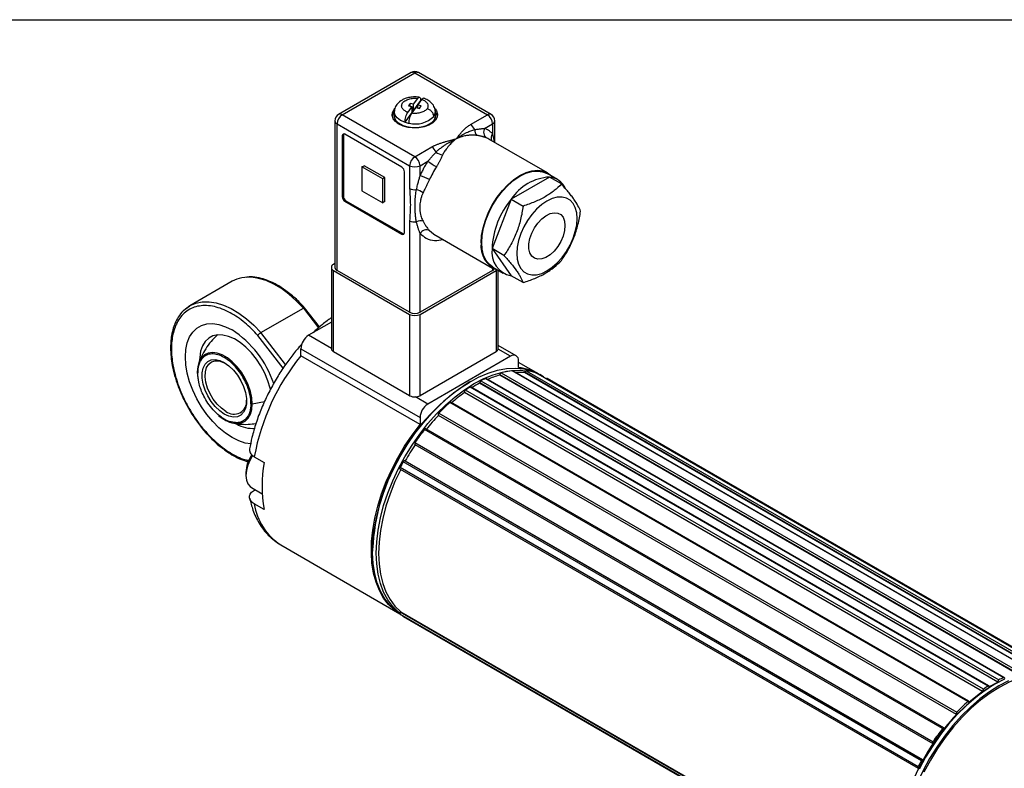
# Model space of a CAD drawing. Header units: millimetres. Extents: x 13 to 546, y 13 to 419.
# Tile 6 of 7: x 337 to 472, y 317 to 419. Entities that reach past the tile are written whole.
import ezdxf

# ---------------------------------------------------------------- set-up
doc = ezdxf.new("R2010")
doc.units = ezdxf.units.MM
doc.header["$LTSCALE"] = 2
doc.layers.add('TEXT', color=140, linetype='Continuous', lineweight=25)

msp = doc.modelspace()

# ---------------------------------------------------------------- linework, layer by layer
for p, q in [((390.816, 411.876), (380.916, 406.161)), ((381.416, 406.112), (391.316, 411.827)), ((391.316, 411.827), (401.215, 406.112)), ((401.715, 406.161), (391.815, 411.876)), ((390.924, 407.243), (390.36, 406.456)), ((390.691, 407.673), (390.462, 407.353)), ((390.462, 407.353), (390.924, 407.243)), ((391.153, 407.563), (390.691, 407.673)), ((390.691, 407.298), (390.691, 407.673)), ((390.924, 407.243), (390.924, 406.426)), ((391.153, 407.563), (391.717, 408.349)), ((392.103, 408.071), (391.153, 406.746)), ((391.153, 406.746), (391.153, 407.563)), ((391.707, 407.43), (392.271, 408.217)), ((392.169, 407.32), (391.707, 407.43)), ((391.707, 407.055), (391.707, 407.43)), ((391.94, 407), (392.169, 407.32)), ((392.16, 408.061), (392.103, 408.071)), ((391.316, 400.397), (381.416, 406.112)), ((388.516, 406.52), (388.516, 406.554)), ((388.516, 406.52), (388.516, 405.948)), ((390.924, 406.426), (389.974, 405.101)), ((390.914, 406.324), (391.478, 407.11)), ((391.153, 406.746), (390.924, 406.801)), ((391.478, 407.11), (391.94, 407)), ((394.116, 405.948), (394.116, 406.52)), ((398.911, 404.782), (401.215, 406.112)), ((380.416, 405.295), (380.416, 385.29)), ((380.709, 404.887), (390.608, 399.172)), ((380.709, 384.882), (380.709, 404.887)), ((393.637, 404.969), (393.851, 405.2)), ((400.845, 404.265), (401.922, 404.887)), ((401.922, 404.887), (401.922, 403.517)), ((402.215, 402.355), (402.215, 405.295)), ((381.416, 403.254), (381.557, 403.336)), ((381.416, 403.254), (381.416, 394.925)), ((381.557, 403.336), (381.557, 395.007)), ((389.548, 398.968), (381.77, 403.458)), ((401.922, 403.517), (402.126, 402.407)), ((409.419, 398.196), (401.429, 402.809)), ((391.316, 400.397), (393.62, 401.727)), ((384.103, 399.008), (384.386, 399.171)), ((387.214, 397.539), (384.386, 399.171)), ((390.608, 399.172), (390.608, 396.063)), ((392.023, 399.172), (393.099, 399.794)), ((392.023, 397.802), (392.023, 399.172)), ((386.931, 397.375), (384.103, 399.008)), ((384.103, 399.008), (384.103, 395.742)), ((389.901, 390.027), (389.901, 398.355)), ((410.779, 397.285), (409.365, 398.101)), ((387.214, 397.539), (386.931, 397.375)), ((386.931, 394.109), (386.931, 397.375)), ((387.214, 394.272), (387.214, 397.539)), ((409.697, 397.619), (404.471, 394.602)), ((411.324, 396.68), (409.697, 397.619)), ((384.103, 395.742), (386.931, 394.109)), ((381.416, 394.925), (381.557, 395.007)), ((381.77, 394.313), (381.911, 394.394)), ((381.77, 394.313), (389.548, 389.823)), ((381.911, 394.394), (389.689, 389.904)), ((387.214, 394.272), (386.931, 394.109)), ((404.471, 394.602), (401.858, 387.868)), ((404.471, 394.602), (406.098, 393.663)), ((390.608, 391.666), (390.608, 379.167)), ((389.548, 389.823), (389.689, 389.904)), ((392.023, 379.167), (392.023, 389.927)), ((393.93, 389.818), (401.92, 385.206)), ((403.485, 386.929), (401.858, 387.868)), ((401.858, 387.868), (404.471, 384.15)), ((380.416, 385.815), (380.214, 385.698)), ((379.921, 385.29), (379.921, 374.185)), ((380.214, 384.882), (390.608, 378.881)), ((380.214, 373.777), (380.214, 384.882)), ((390.608, 379.167), (380.709, 384.882)), ((401.922, 384.882), (392.023, 379.167)), ((392.023, 378.881), (402.417, 384.882)), ((401.922, 385.205), (401.922, 384.882)), ((401.975, 385.301), (403.389, 384.484)), ((402.417, 384.882), (402.524, 384.955)), ((402.417, 384.882), (402.417, 373.777)), ((402.71, 374.185), (402.71, 384.877)), ((366.4, 383.389), (360.602, 380.042)), ((406.098, 383.211), (404.471, 384.15)), ((360.603, 380.043), (359.789, 379.417)), ((370.305, 376.388), (376.103, 379.735)), ((376.103, 379.735), (378.179, 377.056)), ((378.305, 377.163), (376.276, 379.781)), ((379.921, 377.812), (376.82, 376.022)), ((390.608, 378.881), (390.608, 367.776)), ((392.023, 367.776), (392.023, 378.881)), ((373.683, 372.029), (370.305, 376.388)), ((373.344, 371.555), (369.887, 376.015)), ((379.921, 374.232), (376.82, 376.022)), ((375.759, 374.185), (392.023, 364.796)), ((375.759, 373.237), (375.759, 374.185)), ((390.608, 367.776), (380.214, 373.777)), ((402.417, 373.777), (392.023, 367.776)), ((402.71, 374.185), (402.707, 374.14)), ((404.397, 373.164), (402.707, 374.14)), ((405.147, 373.239), (402.71, 374.645)), ((392.023, 363.848), (375.759, 373.237)), ((404.397, 373.164), (393.083, 366.633)), ((405.458, 371.604), (405.458, 372.552)), ((408.189, 370.753), (405.458, 372.33)), ((475.308, 330.362), (404.598, 371.182)), ((475.356, 330.353), (404.645, 371.173)), ((406.3, 370.925), (406.335, 371.015)), ((406.335, 371.015), (477.031, 330.204)), ((406.53, 371.185), (477.241, 330.365)), ((398.918, 369.712), (398.738, 369.608)), ((400.317, 369.807), (471.028, 328.986)), ((400.967, 370.123), (471.678, 329.303)), ((471.764, 329.305), (401.053, 370.125)), ((402.899, 370.589), (402.917, 370.677)), ((473.596, 329.777), (402.899, 370.589)), ((402.917, 370.677), (473.628, 329.857)), ((403.091, 370.894), (473.801, 330.074)), ((476.818, 330.216), (406.3, 370.925)), ((478.551, 330.081), (407.84, 370.902)), ((407.853, 370.896), (407.84, 370.902)), ((478.564, 330.075), (407.853, 370.896)), ((408.858, 370.367), (408.369, 370.649)), ((480.139, 329.318), (409.428, 370.138)), ((398.084, 368.277), (468.795, 327.457)), ((398.092, 368.202), (398.084, 368.277)), ((468.921, 327.711), (398.21, 368.531)), ((469.571, 328.145), (398.86, 368.965)), ((469.678, 328.16), (398.968, 368.98)), ((400.165, 369.482), (400.168, 369.565)), ((470.876, 328.662), (400.165, 369.482)), ((400.168, 369.565), (470.879, 328.744)), ((369.132, 366.655), (370.812, 366.987)), ((393.083, 366.633), (391.393, 367.609)), ((468.802, 327.381), (398.092, 368.202)), ((466.797, 326.03), (396.087, 366.851)), ((466.934, 326.067), (396.223, 366.888)), ((392.023, 364.796), (392.023, 363.848)), ((394.502, 365.14), (465.212, 324.319)), ((394.528, 365.08), (394.502, 365.14)), ((465.239, 324.26), (394.528, 365.08)), ((394.58, 365.399), (465.29, 324.578)), ((463.358, 322.35), (392.647, 363.17)), ((463.531, 322.426), (392.82, 363.246)), ((391.314, 361.131), (462.024, 320.31)), ((391.357, 361.093), (391.314, 361.131)), ((391.337, 361.375), (462.048, 320.555)), ((462.068, 320.272), (391.357, 361.093)), ((369.407, 359.454), (370.751, 358.678)), ((460.657, 318.074), (389.946, 358.895)), ((389.946, 358.895), (389.997, 358.868)), ((389.997, 358.868), (460.708, 318.048)), ((460.024, 317.138), (389.313, 357.958)), ((389.322, 357.742), (460.032, 316.922)), ((460.456, 317.951), (389.745, 358.771)), ((368.264, 357.283), (368.264, 356.875)), ((369.01, 355.226), (370.48, 354.378)), ((369.45, 354.905), (369.508, 354.939)), ((370.751, 352.228), (369.407, 353.003)), ((373.027, 347.405), (389.283, 338.02)), ((385.555, 346.773), (385.555, 346.566)), ((389.313, 337.968), (460.024, 297.147)), ((389.332, 338.209), (389.386, 338.292)), ((459.795, 297.532), (389.332, 338.209)), ((389.386, 338.292), (459.534, 297.796)), ((389.745, 337.653), (460.456, 296.833)), ((389.745, 337.653), (389.749, 337.651)), ((389.749, 337.651), (460.46, 296.831)), ((469.723, 327.996), (469.72, 328.075)), ((470.477, 328.402), (470.297, 328.298)), ((470.879, 328.744), (470.876, 328.662)), ((468.795, 327.457), (468.802, 327.381)), ((466.989, 325.946), (466.971, 326.014)), ((465.212, 324.319), (465.239, 324.26)), ((463.588, 322.356), (463.553, 322.406)), ((462.024, 320.31), (462.068, 320.272)), ((460.708, 318.048), (460.657, 318.074))]:
    msp.add_line(p, q)
at = {"flags": 128}
for points in [[(394.074, 406.929), (394.275, 406.644), (394.41, 406.22), (394.365, 405.789), (394.142, 405.377), (393.756, 405.008), (393.227, 404.703), (392.588, 404.48), (391.874, 404.351), (391.128, 404.325), (390.393, 404.403), (389.712, 404.58), (389.123, 404.846), (388.663, 405.186), (388.356, 405.579), (388.221, 406.004), (388.266, 406.434), (388.489, 406.846), (388.596, 406.971)], [(389.974, 405.101), (389.375, 405.355), (388.912, 405.69), (388.619, 406.084), (388.516, 406.509), (388.516, 406.52)], [(393.903, 405.33), (393.538, 404.965), (393.021, 404.666), (392.388, 404.455), (391.682, 404.346), (390.951, 404.346), (390.245, 404.455), (389.612, 404.666), (389.095, 404.964), (388.729, 405.329), (388.54, 405.737), (388.516, 405.948)], [(394.116, 405.948), (394.092, 405.738), (393.903, 405.33)], [(394.395, 405.908), (394.275, 406.236), (394.114, 406.473)], [(400.366, 388.64), (400.432, 389.635), (400.626, 390.682), (400.944, 391.753), (401.379, 392.824), (401.92, 393.867), (402.553, 394.856), (403.262, 395.768), (404.031, 396.579), (404.84, 397.271), (405.67, 397.825), (406.499, 398.229), (407.309, 398.471), (408.077, 398.548), (408.787, 398.455), (409.42, 398.196), (409.96, 397.778), (410.004, 397.732)], [(401.975, 385.301), (401.975, 385.301), (401.442, 385.714), (401.014, 386.274), (400.7, 386.967), (400.509, 387.778), (400.444, 388.684), (400.509, 389.666), (400.7, 390.697), (401.014, 391.753), (401.442, 392.807), (401.975, 393.835), (402.598, 394.81), (403.297, 395.708), (404.055, 396.508), (404.852, 397.189), (405.67, 397.735), (406.487, 398.133), (407.285, 398.372), (408.042, 398.447), (408.741, 398.356), (409.365, 398.101)], [(405.222, 387.197), (405.285, 386.407), (405.471, 385.712), (405.775, 385.135), (406.187, 384.693), (406.696, 384.4), (407.285, 384.263), (407.936, 384.289), (408.631, 384.475), (409.347, 384.816), (410.063, 385.302), (410.757, 385.917), (411.409, 386.644), (411.998, 387.46), (412.506, 388.341), (412.919, 389.259), (413.222, 390.187), (413.408, 391.096), (413.471, 391.959), (413.408, 392.75), (413.222, 393.445), (412.919, 394.022), (412.506, 394.464), (411.998, 394.757), (411.409, 394.893), (410.757, 394.868), (410.063, 394.682), (409.347, 394.341), (408.631, 393.855), (407.936, 393.24), (407.285, 392.513), (406.696, 391.696), (406.187, 390.816), (405.775, 389.898), (405.471, 388.97), (405.285, 388.061), (405.222, 387.197)], [(411.814, 391.003), (411.747, 390.307), (411.551, 389.573), (411.237, 388.838), (410.82, 388.144), (410.324, 387.527), (409.775, 387.02), (409.203, 386.651), (408.639, 386.441), (408.113, 386.399), (407.654, 386.529), (407.285, 386.823), (407.028, 387.266), (406.896, 387.833), (406.896, 388.494), (407.028, 389.214), (407.285, 389.954), (407.654, 390.673), (408.113, 391.334), (408.639, 391.899), (409.203, 392.34), (409.775, 392.631), (410.324, 392.759), (410.82, 392.714), (411.237, 392.501), (411.551, 392.13), (411.747, 391.621), (411.814, 391.003)], [(393.312, 390.318), (393.852, 389.865), (393.93, 389.818)], [(376.103, 379.735), (375.135, 380.741), (374.127, 381.63), (373.094, 382.39), (372.051, 383.01), (371.015, 383.479), (369.999, 383.791), (369.02, 383.942), (368.092, 383.929), (367.693, 383.869)], [(360.602, 380.042), (360.645, 380.067), (361.431, 380.405), (362.294, 380.581), (363.222, 380.594), (364.201, 380.444), (365.216, 380.131), (366.253, 379.662), (367.296, 379.043), (368.329, 378.283), (369.337, 377.394), (370.305, 376.388)], [(359.744, 379.381), (359.948, 379.573), (360.602, 380.042)], [(368.941, 361.193), (368.161, 361.313), (367.274, 361.603), (366.368, 362.051), (365.463, 362.648), (364.575, 363.384), (363.725, 364.241), (362.928, 365.204), (362.201, 366.252), (361.559, 367.364), (361.015, 368.517), (360.58, 369.689), (360.262, 370.854), (360.069, 371.99), (360.004, 373.073), (360.069, 374.082), (360.262, 374.995), (360.58, 375.794), (361.015, 376.463), (361.559, 376.989), (362.201, 377.359), (362.928, 377.568), (363.725, 377.611), (364.575, 377.486), (365.463, 377.197), (366.368, 376.749), (366.368, 376.749)], [(371.622, 368.61), (371.578, 368.796), (371.266, 369.823), (370.84, 370.846), (370.312, 371.84), (369.695, 372.778), (369.005, 373.636), (368.26, 374.392), (367.48, 375.026), (366.684, 375.523), (365.893, 375.869), (365.128, 376.054), (364.408, 376.076), (363.753, 375.931), (363.178, 375.626), (362.7, 375.167), (362.329, 374.566), (362.077, 373.839), (361.949, 373.005), (361.935, 372.68)], [(369.132, 366.655), (369.068, 367.489), (368.878, 368.368), (368.569, 369.262), (368.152, 370.142), (367.64, 370.976), (367.051, 371.738), (366.405, 372.4), (365.724, 372.94), (365.031, 373.34), (364.35, 373.586), (363.704, 373.67), (363.115, 373.589), (362.603, 373.345), (362.185, 372.948), (361.877, 372.41), (361.831, 372.292)], [(361.831, 372.292), (361.687, 371.75), (361.623, 370.99)], [(365.311, 372.295), (365.943, 371.854), (366.548, 371.278), (367.098, 370.593), (367.57, 369.829), (367.944, 369.02), (368.203, 368.2), (368.335, 367.406), (368.335, 366.672), (368.203, 366.03), (367.944, 365.509), (367.57, 365.131), (367.098, 364.912), (366.548, 364.863), (365.943, 364.985), (365.311, 365.273), (364.679, 365.715), (364.074, 366.291), (363.524, 366.976), (363.051, 367.739), (362.678, 368.549), (362.419, 369.369), (362.287, 370.163), (362.287, 370.897), (362.419, 371.539), (362.678, 372.06), (363.051, 372.438), (363.524, 372.657), (364.074, 372.706), (364.679, 372.584), (365.311, 372.295)], [(365.523, 365.641), (364.915, 366.068), (364.335, 366.628), (363.811, 367.295), (363.367, 368.037), (363.024, 368.82), (362.798, 369.606), (362.699, 370.36), (362.732, 371.047), (362.895, 371.633), (363.182, 372.091), (363.578, 372.401), (364.065, 372.547), (364.62, 372.523), (365.217, 372.33), (365.419, 372.231)], [(361.623, 370.99), (361.687, 370.157), (361.774, 369.686)], [(389.282, 338.025), (388.718, 338.422), (387.921, 339.165), (387.23, 340.053), (386.651, 341.078), (386.191, 342.23), (385.853, 343.498), (385.641, 344.87), (385.557, 346.333), (385.601, 347.873), (385.774, 349.474), (386.074, 351.121), (386.497, 352.799), (387.04, 354.491), (387.697, 356.181), (388.462, 357.852), (389.328, 359.49), (390.286, 361.077), (391.328, 362.599), (392.442, 364.04), (393.619, 365.388), (394.847, 366.629), (396.115, 367.75), (397.409, 368.742), (398.718, 369.595), (400.028, 370.3), (401.328, 370.851), (402.605, 371.243), (403.847, 371.471), (405.041, 371.533), (406.176, 371.43), (407.241, 371.161), (408.226, 370.729), (408.369, 370.649)], [(389.282, 338.082), (389.078, 338.244), (388.297, 339.01), (387.623, 339.919), (387.062, 340.965), (386.62, 342.136), (386.302, 343.421), (386.109, 344.808), (386.045, 346.283), (386.109, 347.833), (386.302, 349.442), (386.62, 351.095), (387.062, 352.776), (387.623, 354.469), (388.297, 356.157), (389.078, 357.825), (389.959, 359.455), (390.931, 361.034), (391.984, 362.544), (393.109, 363.972), (394.295, 365.304), (395.53, 366.527), (396.802, 367.629), (398.099, 368.6), (399.409, 369.431), (400.719, 370.113), (402.016, 370.64), (403.289, 371.006), (404.523, 371.209), (405.709, 371.246), (406.477, 371.176)], [(408.189, 370.702), (408.859, 370.366), (409.286, 370.096)], [(409.428, 370.138), (409.411, 370.145), (409.387, 370.148), (409.36, 370.143), (409.333, 370.131), (409.305, 370.113), (409.278, 370.089), (409.269, 370.079)], [(366.609, 364.016), (367.051, 363.976), (367.64, 364.057), (368.152, 364.3), (368.569, 364.698), (368.878, 365.236), (369.068, 365.896), (369.132, 366.655)], [(389.291, 338.016), (388.511, 338.548), (387.727, 339.284), (387.047, 340.162), (386.476, 341.173), (386.02, 342.308), (385.683, 343.556), (385.469, 344.905), (385.379, 346.344), (385.414, 347.858), (385.574, 349.433), (385.858, 351.054), (386.262, 352.707), (386.783, 354.375), (387.416, 356.044), (388.156, 357.697), (388.994, 359.318), (389.924, 360.894), (390.937, 362.409), (392.023, 363.848)], [(392.82, 363.246), (392.805, 363.252), (392.781, 363.255), (392.755, 363.251), (392.727, 363.24), (392.699, 363.222), (392.672, 363.199), (392.647, 363.17)], [(369.162, 359.633), (368.819, 359.028), (368.516, 358.295), (368.328, 357.565), (368.264, 356.875), (368.328, 356.257), (368.516, 355.745), (368.819, 355.362), (369.01, 355.226)], [(389.946, 358.895), (389.924, 358.902), (389.899, 358.902), (389.872, 358.894), (389.845, 358.881), (389.817, 358.86), (389.79, 358.835), (389.766, 358.805), (389.745, 358.771)], [(389.386, 357.717), (388.608, 356.063), (387.937, 354.387), (387.379, 352.707), (386.939, 351.038), (386.621, 349.397), (386.43, 347.8), (386.366, 346.261), (386.43, 344.797), (386.621, 343.421), (386.939, 342.146), (387.379, 340.985), (387.937, 339.949), (388.608, 339.049), (389.386, 338.292)], [(389.322, 357.742), (389.312, 357.749), (389.296, 357.767), (389.286, 357.79), (389.281, 357.819), (389.281, 357.851), (389.287, 357.886), (389.298, 357.922), (389.313, 357.958)], [(480.597, 328.953), (479.626, 329.408), (478.573, 329.702), (477.448, 329.832), (476.262, 329.795), (475.027, 329.592), (473.755, 329.226), (472.458, 328.699), (471.148, 328.017)], [(471.678, 329.303), (471.705, 329.312), (471.731, 329.314), (471.754, 329.309), (471.774, 329.298), (471.789, 329.28), (471.799, 329.256), (471.805, 329.227), (471.804, 329.194)], [(472.356, 328.838), (471.047, 328.166), (469.736, 327.344), (468.438, 326.381), (467.164, 325.286), (465.926, 324.07), (464.737, 322.744), (463.609, 321.321), (462.551, 319.815), (461.574, 318.241), (460.687, 316.613), (459.9, 314.947), (459.219, 313.26), (458.651, 311.567), (458.202, 309.885), (457.876, 308.23), (457.676, 306.617)], [(471.789, 329.085), (470.479, 328.403), (469.169, 327.573), (467.872, 326.602), (466.599, 325.499), (465.365, 324.276), (464.179, 322.944), (463.054, 321.516), (462.001, 320.006), (461.029, 318.428), (460.148, 316.797)], [(471.148, 328.017), (469.838, 327.186), (468.541, 326.215), (467.268, 325.113), (466.034, 323.89), (464.848, 322.558), (463.723, 321.13), (462.67, 319.62), (461.698, 318.042), (460.817, 316.411)], [(469.571, 328.145), (469.598, 328.16), (469.626, 328.168), (469.651, 328.168), (469.673, 328.162), (469.692, 328.149), (469.706, 328.13), (469.716, 328.105), (469.72, 328.075)], [(466.797, 326.03), (466.825, 326.052), (466.853, 326.067), (466.88, 326.075), (466.905, 326.076), (466.928, 326.07), (466.947, 326.058), (466.961, 326.039), (466.971, 326.014)], [(463.358, 322.35), (463.383, 322.378), (463.41, 322.402), (463.438, 322.42), (463.466, 322.431), (463.492, 322.435), (463.516, 322.432), (463.536, 322.422), (463.553, 322.406)], [(460.456, 317.951), (460.477, 317.984), (460.501, 318.014), (460.528, 318.04), (460.555, 318.06), (460.583, 318.074), (460.61, 318.081), (460.635, 318.081), (460.657, 318.074)], [(460.042, 316.917), (460.023, 316.928), (460.007, 316.946), (459.997, 316.97), (459.991, 316.999), (459.992, 317.031), (459.997, 317.066), (460.008, 317.102), (460.024, 317.138)]]:
    msp.add_lwpolyline(points, dxfattribs=at)
for centre, radius, start, end in [((391.316, 411.01), 1, 60.00269, 119.99731), ((391.023, 411.418), 0.503, 54.38242, 114.30712), ((391.608, 411.418), 0.503, 65.69288, 125.61758), ((381.416, 405.295), 1, 119.99731, 180), ((382.244, 404.817), 1.537, 122.60548, 177.39452), ((381.123, 405.703), 0.503, 54.38242, 114.30712), ((389.511, 405.626), 1.306, 139.66672, 167.55845), ((391.374, 408.478), 3.61, 256.45361, 314.46556), ((393.081, 406.531), 1.035, 322.60046, 359.41186), ((401.508, 405.703), 0.503, 65.69288, 125.61758), ((400.387, 404.817), 1.537, 2.60548, 57.39452), ((401.215, 405.295), 1, 360, 60.00269), ((380.916, 405.345), 0.503, 185.6948, 245.62534), ((391.213, 409.062), 4.15, 252.62835, 260.50451), ((398.099, 403.505), 1.513, 22.77942, 57.53541), ((401.715, 405.345), 0.503, 294.37466, 354.3052), ((381.632, 403.289), 0.218, 50.79671, 189.21404), ((381.863, 403.349), 0.306, 149.10044, 182.53414), ((400.485, 403.992), 0.996, 174.32806, 223.75063), ((401.676, 403.754), 0.975, 148.38362, 233.58328), ((402.631, 402.937), 0.915, 140.73062, 201.03721), ((400.172, 400.631), 2.515, 60.01208, 68.42846), ((392.807, 400.45), 1.513, 22.77942, 57.53541), ((395.586, 402.781), 2.227, 231.57619, 257.29235), ((392.144, 399.102), 1.537, 122.60548, 177.39452), ((391.316, 400.537), 1.537, 242.60967, 297.39033), ((390.487, 399.102), 1.537, 2.60548, 57.39452), ((399.95, 408.882), 11.381, 232.98895, 240.01306), ((389.134, 398.321), 0.768, 2.60548, 57.39452), ((405.114, 392.022), 12.914, 147.1692, 156.04205), ((390.616, 392.593), 5.395, 60.02265, 74.89101), ((410.1, 390.886), 6.745, 93.42954, 146.56509), ((409.459, 394.986), 2.644, 24.25373, 84.83498), ((391.311, 397.417), 1.526, 242.56618, 278.58569), ((391.146, 393.962), 1.986, 49.60982, 78.59759), ((382.184, 394.96), 0.768, 182.60548, 237.39452), ((382.325, 395.042), 0.768, 182.60548, 237.39452), ((413.189, 387.346), 11.343, 140.22793, 177.36071), ((391.311, 393.02), 1.526, 242.56618, 278.5857), ((392.086, 390.484), 1.163, 72.60988, 118.01646), ((389.686, 389.992), 0.218, 230.79671, 9.21404), ((389.853, 390.162), 0.305, 237.46897, 270.89631), ((392.896, 389.37), 1.035, 66.28408, 147.46769), ((403.79, 388.18), 3.454, 172.34644, 250.11376), ((405.066, 387.345), 3.25, 170.74812, 259.45322), ((380.369, 385.29), 0.437, 110.78342, 249.21658), ((380.916, 385.34), 0.503, 185.6948, 245.62534), ((401.625, 385.444), 0.636, 297.87328, 325.93136), ((368.471, 379.788), 4.154, 100.78585, 119.89566), ((391.316, 380.532), 1.537, 242.60967, 297.39033), ((391.316, 380.246), 1.537, 242.60967, 297.39033), ((358.81, 365.016), 13.956, 18.41331, 57.21072), ((378.062, 374.08), 2.305, 122.60548, 177.39452), ((380.414, 374.229), 0.495, 185.15385, 246.16629), ((402.189, 374.256), 0.531, 295.46265, 347.37088), ((399.762, 353.82), 30.873, 141.02992, 169.48571), ((404.811, 372.657), 0.655, 350.78596, 129.20329), ((405.803, 360.779), 10.473, 96.60783, 105.00867), ((404.609, 371.109), 0.0741, 60.56708, 98.42844), ((405.495, 362.946), 8.02, 84.23924, 93.33891), ((404.895, 364.99), 6.637, 59.34565, 85.1343), ((406.561, 370.953), 0.234, 97.46447, 164.54197), ((405.715, 364.247), 6.986, 72.28845, 83.29498), ((414.182, 345.47), 28.656, 122.61121, 177.39417), ((400.474, 369.544), 0.306, 120.73365, 176.02577), ((407.574, 355.715), 15.85, 114.63201, 117.24511), ((401.012, 370.044), 0.0908, 63.51224, 119.68471), ((406.426, 358.066), 13.009, 105.72689, 113.39762), ((403.201, 370.628), 0.288, 112.43179, 170.21491), ((398.387, 368.285), 0.303, 125.76387, 181.40874), ((409.673, 352.079), 20.051, 122.63264, 124.86664), ((398.926, 368.885), 0.104, 66.16457, 129.25009), ((408.357, 353.963), 17.548, 117.82705, 121.73511), ((366.619, 366.99), 1.738, 230.90911, 5.44872), ((391.297, 369.082), 1.476, 242.19025, 273.73802), ((391.357, 369.014), 1.405, 271.49302, 298.28555), ((411.137, 349.854), 22.512, 125.41292, 131.09297), ((394.325, 364.691), 2.305, 122.60548, 177.39452), ((413.749, 347.015), 26.559, 131.68199, 136.19795), ((396.181, 366.774), 0.121, 69.27271, 140.85061), ((367.553, 368.398), 4.482, 227.66016, 257.84649), ((415.707, 345.045), 29.154, 136.58876, 141.54241), ((394.76, 365.203), 0.266, 132.68636, 193.82396), ((369.137, 367.453), 4.135, 238.36837, 275.00479), ((417.666, 343.545), 31.798, 141.88934, 145.89443), ((418.207, 343.147), 32.295, 146.24252, 150.86934), ((391.487, 361.237), 0.204, 137.36356, 211.49698), ((372.9, 357.09), 4.64, 145.58741, 177.61784), ((388.178, 355.453), 17.723, 169.51481, 190.48519), ((418.477, 342.988), 32.781, 151.21765, 152.82736), ((377.414, 354.211), 8.097, 188.57762, 237.19717), ((389.477, 338.077), 0.197, 137.72693, 213.65897), ((393.297, 342.986), 6.407, 231.55782, 236.33785), ((478.284, 314.895), 15.85, 114.63201, 117.24511), ((485.741, 304.16), 28.656, 122.61121, 177.39417), ((480.383, 311.259), 20.051, 122.63264, 124.86664), ((479.104, 313.077), 17.624, 117.83167, 122.16295), ((471.185, 328.723), 0.306, 120.73365, 176.02577), ((481.873, 309), 22.554, 125.41563, 131.29424), ((469.098, 327.464), 0.303, 125.76387, 181.40874), ((484.459, 306.195), 26.559, 131.68199, 136.19795), ((486.418, 304.225), 29.154, 136.58876, 141.54241), ((465.471, 324.383), 0.266, 132.68636, 193.82396), ((488.377, 302.725), 31.798, 141.88934, 145.89443), ((488.918, 302.326), 32.295, 146.24252, 150.86934), ((462.198, 320.417), 0.204, 137.36356, 211.49698), ((489.187, 302.167), 32.781, 151.21765, 152.82736)]:
    msp.add_arc(centre, radius, start, end)
for points, knots in [([(392.015, 408.498), (391.787, 408.527), (391.327, 408.583), (390.629, 408.517), (390.035, 408.36), (389.453, 408.098), (388.953, 407.698), (388.586, 407.121), (388.54, 406.731), (388.516, 406.521)], [0, 0, 0, 0, 0.1434222, 0.2892745, 0.4226665, 0.5298471, 0.7161993, 0.8467571, 1, 1, 1, 1]), ([(390.36, 406.456), (390.234, 406.501), (390.105, 406.56), (389.862, 406.715), (389.748, 406.811), (389.578, 407.039), (389.522, 407.171), (389.51, 407.451), (389.555, 407.598), (389.749, 407.869), (389.897, 407.991), (390.248, 408.185), (390.45, 408.256), (390.85, 408.348), (391.047, 408.369), (391.409, 408.379), (391.573, 408.368), (391.717, 408.349)], [0, 0, 0, 0, 0.125, 0.125, 0.25, 0.25, 0.375, 0.375, 0.5, 0.5, 0.625, 0.625, 0.75, 0.75, 0.875, 0.875, 1, 1, 1, 1]), ([(391.717, 408.349), (391.768, 408.42), (391.817, 408.469), (391.911, 408.518), (391.953, 408.517), (392.06, 408.441), (392.103, 408.288), (392.103, 408.071)], [0, 0, 0, 0, 0.25, 0.25, 0.5, 0.5, 1, 1, 1, 1]), ([(392.271, 408.217), (392.315, 408.27), (392.404, 408.377), (392.477, 408.375), (392.514, 408.374)], [0, 0, 0, 0, 0.5001449, 1, 1, 1, 1]), ([(392.271, 408.217), (392.437, 408.157), (392.596, 408.077), (392.861, 407.883), (392.967, 407.769), (393.098, 407.527), (393.124, 407.4), (393.101, 407.157), (393.052, 407.041), (392.979, 406.939)], [0, 0, 0, 0, 0.25, 0.25, 0.5, 0.5, 0.75, 0.75, 1, 1, 1, 1]), ([(394.115, 406.503), (394.093, 406.713), (394.048, 407.14), (393.67, 407.696), (393.13, 408.137), (392.678, 408.309), (392.46, 408.392)], [0, 0, 0, 0, 0.2512813, 0.5107642, 0.7643392, 1, 1, 1, 1]), ([(388.516, 405.98), (388.535, 405.811), (388.574, 405.472), (388.822, 405.093), (389.061, 404.919), (389.139, 404.864)], [0, 0, 0, 0, 0.4013662, 0.8066526, 1, 1, 1, 1]), ([(389.974, 405.101), (389.974, 405.209), (389.984, 405.33), (390.023, 405.582), (390.052, 405.713), (390.123, 405.963), (390.166, 406.084), (390.259, 406.294), (390.309, 406.385), (390.36, 406.456)], [0, 0, 0, 0, 0.25, 0.25, 0.5, 0.5, 0.75, 0.75, 1, 1, 1, 1]), ([(390.528, 404.969), (390.528, 405.077), (390.538, 405.197), (390.577, 405.45), (390.606, 405.581), (390.677, 405.831), (390.72, 405.951), (390.813, 406.161), (390.863, 406.253), (390.914, 406.324)], [0, 0, 0, 0, 0.25, 0.25, 0.5, 0.5, 0.75, 0.75, 1, 1, 1, 1]), ([(392.979, 406.939), (392.906, 406.837), (392.799, 406.735), (392.518, 406.554), (392.344, 406.474), (391.954, 406.357), (391.74, 406.319), (391.315, 406.29), (391.105, 406.298), (390.914, 406.324)], [0, 0, 0, 0, 0.25, 0.25, 0.5, 0.5, 0.75, 0.75, 1, 1, 1, 1]), ([(393.903, 405.902), (393.903, 405.998), (393.883, 406.107), (393.793, 406.329), (393.722, 406.443), (393.542, 406.645), (393.433, 406.734), (393.205, 406.868), (393.088, 406.913), (392.979, 406.939)], [0, 0, 0, 0, 0.25, 0.25, 0.5, 0.5, 0.75, 0.75, 1, 1, 1, 1]), ([(393.849, 405.202), (393.864, 405.219), (393.896, 405.254), (393.9, 405.304), (393.903, 405.33)], [0, 0, 0, 0, 0.4681676, 1, 1, 1, 1]), ([(393.891, 405.271), (393.946, 405.355), (394.062, 405.532), (394.083, 405.718), (394.095, 405.816)], [0, 0, 0, 0, 0.4733095, 1, 1, 1, 1]), ([(396.973, 402.847), (397.069, 402.969), (397.225, 403.17), (397.412, 403.408), (397.53, 403.559), (397.638, 403.688), (397.776, 403.844), (397.946, 404.024), (398.127, 404.201), (398.313, 404.365), (398.505, 404.517), (398.702, 404.656), (398.842, 404.74), (398.911, 404.782)], [0, 0, 0, 0, 0.1784216, 0.2946564, 0.3487046, 0.3998654, 0.4855078, 0.5827257, 0.6726133, 0.7602564, 0.843863, 0.9236821, 1, 1, 1, 1]), ([(396.973, 402.847), (397.035, 402.89), (397.282, 403.063), (397.633, 403.289), (398.04, 403.518), (398.362, 403.68), (398.672, 403.817), (398.959, 403.927), (399.228, 404.018), (399.409, 404.067), (399.494, 404.091)], [0, 0, 0, 0, 0.0778772, 0.309551, 0.4431978, 0.5818235, 0.7022481, 0.8120934, 0.9114169, 1, 1, 1, 1]), ([(399.766, 403.304), (399.717, 403.31), (399.612, 403.325), (399.449, 403.339), (399.268, 403.347), (399.069, 403.347), (398.852, 403.337), (398.616, 403.314), (398.373, 403.277), (398.106, 403.224), (397.795, 403.144), (397.409, 403.024), (397.127, 402.909), (396.973, 402.847)], [0, 0, 0, 0, 0.05117695, 0.10901275, 0.17356444, 0.24487292, 0.32296839, 0.40787376, 0.49960678, 0.58531595, 0.69728503, 0.835514, 1, 1, 1, 1]), ([(399.494, 404.091), (399.587, 404.106), (399.768, 404.136), (400.024, 404.172), (400.26, 404.203), (400.475, 404.228), (400.67, 404.249), (400.788, 404.26), (400.845, 404.265)], [0, 0, 0, 0, 0.19245405, 0.37453127, 0.54627167, 0.70772291, 0.85894239, 1, 1, 1, 1]), ([(401.097, 402.97), (401.063, 402.983), (400.995, 403.009), (400.88, 403.048), (400.755, 403.088), (400.619, 403.127), (400.471, 403.166), (400.312, 403.203), (400.141, 403.239), (399.959, 403.273), (399.831, 403.293), (399.766, 403.304)], [0, 0, 0, 0, 0.0971927, 0.1974686, 0.30102243, 0.40803098, 0.51865453, 0.63303812, 0.75131298, 0.87359781, 1, 1, 1, 1]), ([(401.922, 403.517), (401.883, 403.558), (401.806, 403.64), (401.684, 403.754), (401.557, 403.859), (401.424, 403.957), (401.287, 404.047), (401.145, 404.128), (400.998, 404.202), (400.896, 404.244), (400.845, 404.265)], [0, 0, 0, 0, 0.1254912, 0.2505618, 0.3753513, 0.5, 0.6246487, 0.7494382, 0.8745088, 1, 1, 1, 1]), ([(393.62, 401.727), (393.663, 401.752), (393.753, 401.802), (393.897, 401.874), (394.052, 401.947), (394.218, 402.019), (394.394, 402.09), (394.582, 402.161), (394.78, 402.232), (394.989, 402.302), (395.267, 402.389), (395.631, 402.496), (396.032, 402.606), (396.487, 402.723), (396.785, 402.799), (396.973, 402.847)], [0, 0, 0, 0, 0.0471186, 0.0961698, 0.1472354, 0.2003875, 0.2556904, 0.3132009, 0.3729697, 0.4350418, 0.4994577, 0.6164913, 0.7493004, 0.8414241, 1, 1, 1, 1]), ([(394.202, 401.036), (394.246, 401.078), (394.336, 401.165), (394.488, 401.298), (394.658, 401.441), (394.849, 401.59), (395.06, 401.745), (395.329, 401.932), (395.645, 402.135), (395.97, 402.328), (396.205, 402.459), (396.366, 402.546), (396.479, 402.605), (396.584, 402.658), (396.687, 402.709), (396.784, 402.759), (396.877, 402.805), (396.935, 402.832), (396.964, 402.843), (396.972, 402.846)], [0, 0, 0, 0, 0.0557114, 0.1171135, 0.1839345, 0.2562895, 0.3342557, 0.4178981, 0.5476001, 0.6698717, 0.7559721, 0.7894665, 0.8357205, 0.8719974, 0.8964854, 0.9406176, 0.9726846, 0.9924079, 1, 1, 1, 1]), ([(396.973, 402.847), (396.929, 402.813), (396.816, 402.724), (396.61, 402.548), (396.372, 402.326), (396.143, 402.093), (395.925, 401.853), (395.715, 401.598), (395.51, 401.32), (395.34, 401.061), (395.203, 400.828), (395.13, 400.677), (395.097, 400.608)], [0, 0, 0, 0, 0.0630126, 0.1625613, 0.2986417, 0.4116087, 0.5018072, 0.6279443, 0.7407607, 0.8403127, 0.9266831, 1, 1, 1, 1]), ([(393.099, 399.794), (393.147, 399.845), (393.245, 399.95), (393.392, 400.112), (393.545, 400.283), (393.702, 400.461), (393.865, 400.648), (394.033, 400.841), (394.145, 400.97), (394.202, 401.036)], [0, 0, 0, 0, 0.1202868, 0.2480313, 0.3832793, 0.5260696, 0.6764351, 0.8344038, 1, 1, 1, 1]), ([(395.097, 400.608), (395.067, 400.543), (395.009, 400.416), (394.918, 400.224), (394.827, 400.037), (394.735, 399.854), (394.643, 399.677), (394.55, 399.505), (394.455, 399.339), (394.36, 399.179), (394.295, 399.075), (394.262, 399.024)], [0, 0, 0, 0, 0.12640219, 0.24868702, 0.36696188, 0.48134547, 0.59196902, 0.69897757, 0.80253139, 0.9028073, 1, 1, 1, 1]), ([(393.099, 399.794), (393.048, 399.714), (392.947, 399.554), (392.8, 399.31), (392.657, 399.065), (392.52, 398.817), (392.388, 398.567), (392.261, 398.314), (392.138, 398.059), (392.061, 397.888), (392.023, 397.802)], [0, 0, 0, 0, 0.1254912, 0.2505618, 0.3753513, 0.5, 0.6246487, 0.7494382, 0.8745088, 1, 1, 1, 1]), ([(391.539, 395.909), (391.563, 396.013), (391.612, 396.221), (391.691, 396.536), (391.787, 396.906), (391.899, 397.324), (391.982, 397.646), (392.023, 397.802)], [0, 0, 0, 0, 0.1717903, 0.3420811, 0.5109429, 0.7641953, 1, 1, 1, 1]), ([(393.312, 397.267), (393.286, 397.209), (393.233, 397.09), (393.148, 396.911), (393.058, 396.726), (392.963, 396.535), (392.832, 396.276), (392.648, 395.919), (392.511, 395.634), (392.433, 395.475)], [0, 0, 0, 0, 0.0904574, 0.185434, 0.2850449, 0.3893898, 0.4985556, 0.7182863, 1, 1, 1, 1]), ([(411.324, 396.68), (411.02, 396.362), (410.692, 396.056), (409.964, 395.473), (409.564, 395.197), (408.898, 394.813), (408.666, 394.689), (408.187, 394.456), (407.941, 394.345), (407.181, 394.028), (406.649, 393.838), (406.098, 393.663)], [0, 0, 0, 0, 0.25, 0.25, 0.5, 0.5, 0.625, 0.625, 0.75, 0.75, 1, 1, 1, 1]), ([(413.937, 392.962), (413.846, 393.194), (413.733, 393.442), (413.439, 393.978), (413.259, 394.268), (412.926, 394.742), (412.805, 394.906), (412.547, 395.241), (412.41, 395.413), (411.978, 395.939), (411.661, 396.305), (411.324, 396.68)], [0, 0, 0, 0, 0.25, 0.25, 0.5, 0.5, 0.625, 0.625, 0.75, 0.75, 1, 1, 1, 1]), ([(390.608, 396.063), (390.608, 395.696), (390.635, 395.314), (390.683, 394.554), (390.703, 394.176), (390.703, 393.441), (390.683, 393.087), (390.635, 392.383), (390.608, 392.031), (390.608, 391.666)], [0, 0, 0, 0, 0.25, 0.25, 0.5, 0.5, 0.75, 0.75, 1, 1, 1, 1]), ([(391.539, 391.511), (391.524, 391.586), (391.493, 391.739), (391.456, 391.974), (391.423, 392.221), (391.396, 392.48), (391.374, 392.752), (391.359, 393.038), (391.35, 393.336), (391.346, 393.705), (391.353, 394.137), (391.376, 394.622), (391.415, 395.082), (391.466, 395.51), (391.516, 395.78), (391.539, 395.909)], [0, 0, 0, 0, 0.0528701, 0.1089333, 0.1679274, 0.2296899, 0.2940606, 0.3608454, 0.429815, 0.5006842, 0.6131112, 0.7201059, 0.8207009, 0.9141886, 1, 1, 1, 1]), ([(392.433, 395.475), (392.407, 395.416), (392.352, 395.296), (392.279, 395.107), (392.212, 394.907), (392.152, 394.696), (392.09, 394.441), (392.037, 394.143), (391.999, 393.807), (391.994, 393.585), (391.992, 393.474)], [0, 0, 0, 0, 0.0907157, 0.186032, 0.28602296, 0.39075274, 0.50027713, 0.66607032, 0.83259097, 1, 1, 1, 1]), ([(391.992, 393.474), (391.993, 393.408), (391.995, 393.276), (392.008, 393.08), (392.03, 392.887), (392.06, 392.696), (392.109, 392.456), (392.186, 392.179), (392.296, 391.874), (392.389, 391.685), (392.433, 391.595)], [0, 0, 0, 0, 0.1000152, 0.1997067, 0.2991085, 0.3982547, 0.4971798, 0.677968, 0.8454742, 1, 1, 1, 1]), ([(406.098, 393.663), (406.008, 393.042), (405.895, 392.43), (405.601, 391.229), (405.42, 390.642), (405.088, 389.783), (404.967, 389.5), (404.709, 388.953), (404.572, 388.686), (404.139, 387.904), (403.822, 387.408), (403.485, 386.929)], [0, 0, 0, 0, 0.25, 0.25, 0.5, 0.5, 0.625, 0.625, 0.75, 0.75, 1, 1, 1, 1]), ([(411.324, 386.228), (411.66, 386.707), (411.977, 387.202), (412.551, 388.24), (412.809, 388.783), (413.143, 389.641), (413.245, 389.934), (413.429, 390.525), (413.511, 390.823), (413.733, 391.727), (413.846, 392.34), (413.937, 392.962)], [0, 0, 0, 0, 0.25, 0.25, 0.5, 0.5, 0.625, 0.625, 0.75, 0.75, 1, 1, 1, 1]), ([(392.023, 389.927), (392.003, 389.982), (391.963, 390.095), (391.901, 390.274), (391.837, 390.465), (391.753, 390.731), (391.649, 391.078), (391.576, 391.366), (391.539, 391.511)], [0, 0, 0, 0, 0.1159324, 0.2362066, 0.3608688, 0.4899607, 0.7433102, 1, 1, 1, 1]), ([(392.433, 391.595), (392.466, 391.534), (392.528, 391.417), (392.621, 391.257), (392.708, 391.116), (392.789, 390.992), (392.894, 390.838), (393.024, 390.662), (393.175, 390.473), (393.268, 390.369), (393.312, 390.318)], [0, 0, 0, 0, 0.1199158, 0.2299285, 0.3300477, 0.4202868, 0.5006638, 0.6802124, 0.8465027, 1, 1, 1, 1]), ([(392.023, 389.927), (392.292, 389.69), (392.856, 389.192), (393.941, 388.887), (394.786, 389.029), (395.182, 389.095)], [0, 0, 0, 0, 0.3268815, 0.6840219, 1, 1, 1, 1]), ([(403.485, 386.929), (403.822, 386.554), (404.138, 386.19), (404.713, 385.491), (404.971, 385.156), (405.305, 384.682), (405.407, 384.529), (405.591, 384.236), (405.673, 384.096), (405.894, 383.692), (406.008, 383.444), (406.098, 383.211)], [0, 0, 0, 0, 0.25, 0.25, 0.5, 0.5, 0.625, 0.625, 0.75, 0.75, 1, 1, 1, 1]), ([(406.098, 383.211), (406.648, 383.386), (407.179, 383.576), (408.188, 383.996), (408.666, 384.227), (409.332, 384.611), (409.546, 384.746), (409.951, 385.022), (410.143, 385.164), (410.691, 385.603), (411.02, 385.91), (411.324, 386.228)], [0, 0, 0, 0, 0.25, 0.25, 0.5, 0.5, 0.625, 0.625, 0.75, 0.75, 1, 1, 1, 1]), ([(376.265, 379.774), (375.842, 380.228), (374.972, 381.162), (373.602, 382.239), (372.304, 383.035), (371.137, 383.557), (370.012, 383.881), (369.028, 384.034), (368.447, 383.956), (368.235, 383.927)], [0, 0, 0, 0, 0.1665061, 0.342906, 0.5007647, 0.6346984, 0.7651998, 0.9141433, 1, 1, 1, 1]), ([(359.789, 379.417), (359.756, 379.392), (359.45, 379.162), (359.037, 378.559), (358.57, 377.695), (358.255, 376.76), (358.064, 375.819), (357.979, 374.884), (357.972, 373.9), (358.055, 372.818), (358.266, 371.545), (358.621, 370.139), (359.173, 368.557), (359.929, 366.895), (360.852, 365.278), (361.879, 363.801), (362.885, 362.598), (363.885, 361.578), (364.925, 360.673), (366.028, 359.89), (367.132, 359.283), (367.975, 358.909), (368.465, 358.79), (368.611, 358.755)], [0, 0, 0, 0, 0.0067695, 0.0630974, 0.1125922, 0.1555199, 0.2032611, 0.2424398, 0.2768893, 0.324477, 0.3701446, 0.4220929, 0.4811604, 0.544907, 0.6078334, 0.668954, 0.7275562, 0.7705939, 0.8217636, 0.8801895, 0.9280162, 0.9784797, 1, 1, 1, 1]), ([(369.887, 376.015), (369.603, 376.321), (369.034, 376.933), (368.105, 377.759), (367.125, 378.502), (366.078, 379.14), (365.012, 379.636), (363.934, 379.965), (362.886, 380.11), (361.894, 380.053), (360.983, 379.801), (360.186, 379.359), (359.507, 378.749), (358.969, 378.001), (358.56, 377.136), (358.201, 375.917), (358.061, 374.547), (358.129, 373.098), (358.286, 371.926), (358.56, 370.679), (358.969, 369.343), (359.507, 367.973), (360.185, 366.579), (360.983, 365.216), (361.893, 363.914), (362.886, 362.711), (363.933, 361.645), (365.011, 360.731), (366.078, 359.991), (367.122, 359.436), (368, 359.046), (368.503, 358.972), (368.687, 358.945)], [0, 0, 0, 0, 0.02903831, 0.05809713, 0.09000358, 0.1219514, 0.15608761, 0.19026732, 0.22559737, 0.26097327, 0.29622147, 0.33151698, 0.36542404, 0.39938027, 0.43095347, 0.46257736, 0.51982587, 0.54847297, 0.57716293, 0.60874106, 0.64036002, 0.67427013, 0.70822331, 0.74347209, 0.77876701, 0.81409609, 0.84947296, 0.88360626, 0.91778888, 0.94969048, 0.98164315, 1, 1, 1, 1]), ([(376.273, 379.778), (376.271, 379.782), (376.265, 379.793), (376.238, 379.792), (376.19, 379.781), (376.137, 379.753), (376.103, 379.735)], [0, 0, 0, 0, 0.1666636, 0.3836621, 0.5951823, 1, 1, 1, 1]), ([(379.921, 378.42), (379.874, 378.388), (379.676, 378.252), (379.271, 377.952), (378.622, 377.445), (377.982, 376.911), (377.561, 376.503), (377.423, 376.37)], [0, 0, 0, 0, 0.0542584, 0.2285434, 0.4736489, 0.8279039, 1, 1, 1, 1]), ([(370.305, 376.388), (370.29, 376.379), (370.26, 376.361), (370.209, 376.326), (370.154, 376.285), (370.095, 376.237), (370.035, 376.183), (369.977, 376.126), (369.924, 376.067), (369.899, 376.033), (369.887, 376.015)], [0, 0, 0, 0, 0.09625559, 0.20071842, 0.31339362, 0.43428407, 0.56339085, 0.70071362, 0.84625085, 1, 1, 1, 1]), ([(364.316, 375.991), (364.179, 375.87), (363.733, 375.476), (363.099, 374.696), (362.433, 373.677), (362.037, 372.851), (361.862, 372.376), (361.824, 372.274)], [0, 0, 0, 0, 0.1206449, 0.3919592, 0.6609683, 0.9269963, 1, 1, 1, 1]), ([(375.881, 374.789), (375.732, 374.629), (375.212, 374.074), (374.348, 372.979), (373.273, 371.491), (372.222, 369.81), (371.235, 367.98), (370.356, 366.045), (369.626, 364.062), (369.081, 362.203), (368.865, 361.037), (368.769, 360.518)], [0, 0, 0, 0, 0.0413872, 0.1442381, 0.2564842, 0.3765071, 0.5024227, 0.6321639, 0.7635945, 0.894639, 1, 1, 1, 1]), ([(368.945, 366.686), (368.945, 367.036), (368.908, 367.453), (368.746, 368.192), (368.673, 368.456), (368.482, 369.019), (368.364, 369.316), (368.073, 369.932), (367.901, 370.25), (367.5, 370.884), (367.273, 371.2), (366.77, 371.8), (366.494, 372.084), (365.916, 372.587), (365.614, 372.806), (365.008, 373.156), (364.705, 373.286), (364.127, 373.451), (363.852, 373.484), (363.349, 373.465), (363.121, 373.412), (362.721, 373.24), (362.549, 373.121), (362.258, 372.841), (362.139, 372.68), (361.949, 372.338), (361.876, 372.157), (361.713, 371.606), (361.677, 371.232), (361.677, 370.882)], [0, 0, 0, 0, 0.125, 0.125, 0.1875, 0.1875, 0.25, 0.25, 0.3125, 0.3125, 0.375, 0.375, 0.4375, 0.4375, 0.5, 0.5, 0.5625, 0.5625, 0.625, 0.625, 0.6875, 0.6875, 0.75, 0.75, 0.8125, 0.8125, 0.875, 0.875, 1, 1, 1, 1]), ([(361.623, 370.99), (361.616, 370.972), (361.616, 370.951), (361.635, 370.913), (361.654, 370.896), (361.677, 370.882)], [0, 0, 0, 0, 0.5, 0.5, 1, 1, 1, 1]), ([(366.263, 364.193), (366.244, 364.195), (365.945, 364.231), (365.306, 364.563), (364.417, 365.185), (363.599, 366.027), (362.918, 366.962), (362.262, 368.16), (361.77, 369.533), (361.705, 370.469), (361.677, 370.882)], [0, 0, 0, 0, 0.0092665, 0.1447611, 0.2802558, 0.4117049, 0.5357423, 0.6500992, 0.8455123, 1, 1, 1, 1]), ([(368.945, 366.686), (368.917, 366.306), (368.852, 365.445), (368.36, 364.638), (367.703, 364.203), (367.042, 364.041), (366.521, 364.142), (366.263, 364.193)], [0, 0, 0, 0, 0.21744192, 0.49248662, 0.65344435, 0.82802753, 1, 1, 1, 1]), ([(369.132, 366.655), (369.1, 366.651), (369.065, 366.651), (368.998, 366.662), (368.968, 366.673), (368.945, 366.686)], [0, 0, 0, 0, 0.5, 0.5, 1, 1, 1, 1]), ([(366.589, 364.02), (366.842, 363.981), (367.488, 363.88), (368.511, 363.844), (369.27, 363.938), (369.628, 363.983)], [0, 0, 0, 0, 0.2527023, 0.6469996, 1, 1, 1, 1]), ([(368.759, 360.519), (368.757, 360.367), (368.755, 360.064), (369.036, 359.697), (369.308, 359.519), (369.407, 359.454)], [0, 0, 0, 0, 0.3895488, 0.77528, 1, 1, 1, 1]), ([(369.407, 353.003), (369.299, 353.066), (369.203, 353.134), (369.036, 353.28), (368.964, 353.36), (368.851, 353.523), (368.809, 353.607), (368.755, 353.781), (368.742, 353.87), (368.751, 354.133), (368.818, 354.309), (368.997, 354.55), (369.071, 354.628), (369.243, 354.774), (369.341, 354.842), (369.45, 354.905)], [0, 0, 0, 0, 0.125, 0.125, 0.25, 0.25, 0.375, 0.375, 0.5, 0.5, 0.75, 0.75, 0.875, 0.875, 1, 1, 1, 1]), ([(368.775, 353.768), (368.908, 353.224), (369.208, 351.999), (370.047, 350.281), (371.288, 348.602), (372.431, 347.815), (373.027, 347.405)], [0, 0, 0, 0, 0.1948051, 0.4381904, 0.7073481, 1, 1, 1, 1])]:
    msp.add_open_spline(points, degree=3, knots=knots)
at = {"layer": 'TEXT'}
msp.add_line((12.7, 419.1), (546.1, 419.1), dxfattribs=at)

doc.saveas('drawing.dxf')
